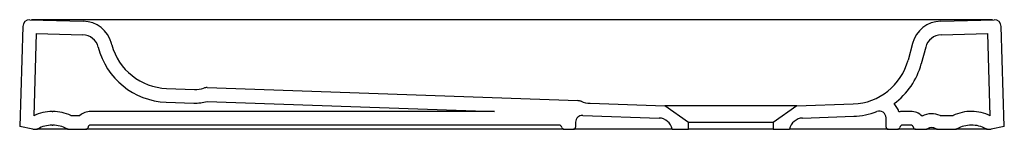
# Model space of a CAD drawing. Header units: millimetres. Extents: x 4920.916 to 4921.636, y 3153.745 to 3153.824.
import ezdxf

# ---------------------------------------------------------------- set-up
doc = ezdxf.new("R2010")
doc.units = ezdxf.units.MM
doc.layers.add('SANINDUSA', color=3, linetype='Continuous')

msp = doc.modelspace()

# ---------------------------------------------------------------- linework, layer by layer
at = {"layer": 'SANINDUSA'}
for p, q in [((4920.92321, 3153.82439), (4920.96224, 3153.82337)), ((4921.62703, 3153.82439), (4920.92442, 3153.82439)), ((4921.62703, 3153.82439), (4920.92442, 3153.82439)), ((4921.58921, 3153.82337), (4921.62824, 3153.82439)), ((4920.91808, 3153.81956), (4920.91579, 3153.74652)), ((4920.92792, 3153.81426), (4920.92604, 3153.75443)), ((4920.92792, 3153.81426), (4920.96198, 3153.81337)), ((4921.58947, 3153.81337), (4921.62353, 3153.81426)), ((4921.62541, 3153.75443), (4921.62353, 3153.81426)), ((4921.63566, 3153.74652), (4921.63337, 3153.81955)), ((4920.98316, 3153.80614), (4920.98291, 3153.80707)), ((4921.56853, 3153.80707), (4921.56526, 3153.79486)), ((4921.57819, 3153.80448), (4921.57492, 3153.79227)), ((4921.0232, 3153.77429), (4921.04354, 3153.77358)), ((4921.05275, 3153.77486), (4921.32383, 3153.7654)), ((4921.02285, 3153.7643), (4921.04319, 3153.76359)), ((4921.05291, 3153.76485), (4921.26287, 3153.75752)), ((4921.33292, 3153.76348), (4921.38751, 3153.76157)), ((4921.48394, 3153.76157), (4921.52523, 3153.76301)), ((4920.93954, 3153.75752), (4920.93991, 3153.75752)), ((4921.26287, 3153.75752), (4920.96772, 3153.75752)), ((4921.48394, 3153.76157), (4921.38751, 3153.76157)), ((4921.40472, 3153.74952), (4921.38751, 3153.76157)), ((4921.48394, 3153.76157), (4921.46672, 3153.74952)), ((4921.56722, 3153.75752), (4921.56122, 3153.75752)), ((4920.95321, 3153.75452), (4920.95979, 3153.75452)), ((4921.32222, 3153.74967), (4921.32222, 3153.74602)), ((4921.3274, 3153.75467), (4921.38324, 3153.75272)), ((4921.40472, 3153.74452), (4921.40472, 3153.74952)), ((4921.46672, 3153.74952), (4921.40472, 3153.74952)), ((4921.46672, 3153.74952), (4921.46672, 3153.74452)), ((4921.48821, 3153.75272), (4921.52554, 3153.75402)), ((4921.54922, 3153.74602), (4921.54922, 3153.7528)), ((4921.58875, 3153.75452), (4921.59824, 3153.75452)), ((4920.92536, 3153.74452), (4920.91579, 3153.74652)), ((4920.92536, 3153.74452), (4920.92832, 3153.74452)), ((4920.95113, 3153.74452), (4920.93875, 3153.74452)), ((4920.93954, 3153.74752), (4920.93991, 3153.74752)), ((4920.95113, 3153.74452), (4920.96426, 3153.74452)), ((4920.97072, 3153.74452), (4920.96426, 3153.74452)), ((4921.31022, 3153.74752), (4920.96772, 3153.74752)), ((4921.29301, 3153.74452), (4920.97072, 3153.74452)), ((4921.3015, 3153.74452), (4921.29301, 3153.74452)), ((4921.30387, 3153.74452), (4921.3015, 3153.74452)), ((4921.30407, 3153.74452), (4921.30387, 3153.74452)), ((4921.31275, 3153.74452), (4921.30407, 3153.74452)), ((4921.31369, 3153.74452), (4921.31275, 3153.74452)), ((4921.31369, 3153.74452), (4921.32072, 3153.74452)), ((4921.39272, 3153.74452), (4921.32072, 3153.74452)), ((4921.39272, 3153.74452), (4921.40472, 3153.74452)), ((4921.46672, 3153.74452), (4921.40472, 3153.74452)), ((4921.46672, 3153.74452), (4921.47872, 3153.74452)), ((4921.55072, 3153.74452), (4921.47872, 3153.74452)), ((4921.55072, 3153.74452), (4921.55776, 3153.74452)), ((4921.57069, 3153.74452), (4921.55776, 3153.74452)), ((4921.56722, 3153.74752), (4921.56122, 3153.74752)), ((4921.57069, 3153.74452), (4921.57868, 3153.74452)), ((4921.58653, 3153.74452), (4921.60032, 3153.74452)), ((4921.6127, 3153.74452), (4921.60032, 3153.74452)), ((4921.62313, 3153.74452), (4921.62609, 3153.74452)), ((4921.63566, 3153.74652), (4921.62609, 3153.74452))]:
    msp.add_line(p, q, dxfattribs=at)
for centre, radius, start, end in [((4920.92308, 3153.8194), 0.005, 89.28809, 178.1979), ((4920.92308, 3153.81939), 0.005, 88.5, 178.2), ((4920.96166, 3153.80138), 0.022, 15, 88.5), ((4921.58978, 3153.80138), 0.022, 91.5, 165), ((4921.62837, 3153.81939), 0.005, 1.8, 91.5), ((4920.96166, 3153.80138), 0.012, 15, 88.5), ((4921.58978, 3153.80138), 0.012, 91.5, 165), ((4921.0247, 3153.81727), 0.043, 195, 268), ((4921.02471, 3153.81729), 0.05302, 193.97918, 267.99236), ((4921.52373, 3153.80599), 0.043, 272, 345), ((4921.52373, 3153.80599), 0.053, 306.18899, 345), ((4921.04424, 3153.79357), 0.02, 268, 287.82367), ((4921.0525, 3153.76787), 0.007, 88, 107.82367), ((4921.04424, 3153.79357), 0.03, 268, 286.79691), ((4921.32358, 3153.7584), 0.007, 68.17633, 88), ((4921.33362, 3153.78347), 0.02, 248.17633, 268), ((4921.54422, 3153.7528), 0.015, 17.13492, 43.96034), ((4920.93954, 3153.72652), 0.031, 90, 115.81693), ((4920.93991, 3153.72652), 0.031, 64.58538, 90), ((4920.96772, 3153.74552), 0.012, 90, 131.40962), ((4921.52373, 3153.80599), 0.052, 272, 291.07496), ((4921.54422, 3153.7528), 0.005, 0, 111.07496), ((4921.56122, 3153.74552), 0.012, 90, 102.83532), ((4921.56722, 3153.74552), 0.012, 45.67638, 90), ((4921.58261, 3153.74084), 0.015, 65.81468, 117.80393), ((4921.61155, 3153.72648), 0.03104, 89.34802, 115.40619), ((4921.61191, 3153.72652), 0.031, 64.18307, 90), ((4921.32722, 3153.74967), 0.005, 88, 180), ((4921.38289, 3153.74272), 0.01, 10.35639, 88), ((4921.48856, 3153.74272), 0.01, 92, 169.64361), ((4920.92832, 3153.74602), 0.0015, 270, 299.92643), ((4920.93954, 3153.72652), 0.021, 90, 119.92643), ((4920.93991, 3153.72652), 0.021, 60.07357, 90), ((4920.95113, 3153.74602), 0.0015, 240.07357, 270), ((4920.96426, 3153.74602), 0.0015, 270, 351.78679), ((4920.96772, 3153.74552), 0.002, 90, 171.78679), ((4921.31022, 3153.74552), 0.002, 8.21321, 90), ((4921.31369, 3153.74602), 0.0015, 188.21321, 270), ((4921.32072, 3153.74602), 0.0015, 270, 0), ((4921.55072, 3153.74602), 0.0015, 180, 270), ((4921.55776, 3153.74602), 0.0015, 270, 351.78679), ((4921.56122, 3153.74552), 0.002, 90, 171.78679), ((4921.56722, 3153.74552), 0.002, 8.21321, 90), ((4921.57069, 3153.74602), 0.0015, 188.21321, 270), ((4921.57868, 3153.74602), 0.0015, 270, 307.11343), ((4921.58261, 3153.74084), 0.005, 52.88657, 127.11343), ((4921.58653, 3153.74602), 0.0015, 232.88657, 270), ((4921.60032, 3153.74602), 0.0015, 270, 299.92643), ((4921.61154, 3153.72652), 0.021, 90, 119.92643), ((4921.61189, 3153.72648), 0.02104, 60.08892, 90.95344), ((4921.62313, 3153.74602), 0.0015, 240.07357, 270)]:
    msp.add_arc(centre, radius, start, end, dxfattribs=at)
for points, knots in [([(4920.93875, 3153.74452), (4920.93756, 3153.74452), (4920.93638, 3153.74452), (4920.93414, 3153.74452), (4920.93208, 3153.74452), (4920.92994, 3153.74452), (4920.92934, 3153.74452), (4920.92832, 3153.74452)], [0, 0, 0, 0, 0.281555, 0.282658, 0.565504, 0.843038, 1, 1, 1, 1]), ([(4921.58653, 3153.74452), (4921.58641, 3153.74452), (4921.58629, 3153.74452), (4921.58618, 3153.74452), (4921.58618, 3153.74452), (4921.58618, 3153.74452), (4921.58618, 3153.74452), (4921.58613, 3153.74452), (4921.58589, 3153.74452), (4921.58519, 3153.74452), (4921.58411, 3153.74452), (4921.58314, 3153.74452), (4921.58215, 3153.74452), (4921.58106, 3153.74452), (4921.57996, 3153.74452), (4921.57935, 3153.74452), (4921.57903, 3153.74452), (4921.57903, 3153.74452), (4921.57903, 3153.74452), (4921.57903, 3153.74452), (4921.57892, 3153.74452), (4921.5788, 3153.74452), (4921.57868, 3153.74452)], [-0.153251, -0.153251, -0.153251, -0.153251, 0, 0, 0, 0, 0, 0, 0.062302, 0.310841, 0.447626, 0.533796, 0.633173, 0.731846, 0.859331, 1, 1, 1, 1, 1, 1, 1.051591, 1.051591, 1.051591, 1.051591]), ([(4921.62313, 3153.74452), (4921.62303, 3153.74452), (4921.62293, 3153.74452), (4921.62215, 3153.74452), (4921.62099, 3153.74452), (4921.61832, 3153.74452), (4921.6154, 3153.74452), (4921.61347, 3153.74452), (4921.6127, 3153.74452)], [0, 0, 0, 0, 0.215999, 0.216845, 0.433833, 0.646743, 0.858147, 1, 1, 1, 1])]:
    msp.add_open_spline(points, degree=3, knots=knots, dxfattribs=at)

doc.saveas('drawing.dxf')
